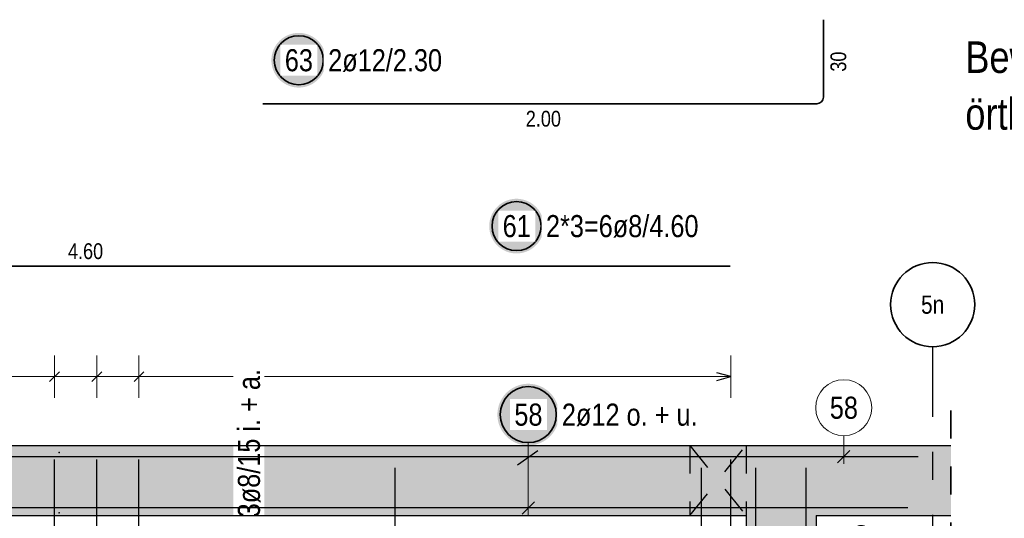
# Model space of a CAD drawing. Header units: millimetres. Extents: x -4.8 to 37.2, y -12 to 28.3.
# Tile 46 of 82: x 19.2 to 22.7, y 8.1 to 9.9. Entities that reach past the tile are written whole.
import ezdxf
from ezdxf.enums import TextEntityAlignment as Align

# ---------------------------------------------------------------- set-up
doc = ezdxf.new("R2010")
doc.units = ezdxf.units.MM
doc.linetypes.add('DASHDOTX2', pattern=[2, 1, -0.5, 0, -0.5])
doc.linetypes.add('HIDDEN', pattern=[0.375, 0.25, -0.125])
doc.layers.add('Achsen', color=7, linetype='Continuous', lineweight=20)
doc.styles.add('Arial Narrow', font='ARIALN.TTF')

msp = doc.modelspace()

# ---------------------------------------------------------------- hatches: boundary and pattern name
at = {"lineweight": 25, "true_color": 0xffffff}
for points in [[(20.311664, 9.718482), (20.311604, 9.721885), (20.311426, 9.725284), (20.31113, 9.728674), (20.310715, 9.732052), (20.310182, 9.735413), (20.309533, 9.738754), (20.308768, 9.74207), (20.307887, 9.745357), (20.306892, 9.748611), (20.305784, 9.751829), (20.304564, 9.755006), (20.303234, 9.758139), (20.301796, 9.761224), (20.300251, 9.764256), (20.298601, 9.767232), (20.296848, 9.770149), (20.294995, 9.773004), (20.293043, 9.775791), (20.290995, 9.778509), (20.288853, 9.781154), (20.28662, 9.783723), (20.284299, 9.786212), (20.281893, 9.788618), (20.279404, 9.790939), (20.276836, 9.793172), (20.274191, 9.795313), (20.271473, 9.797361), (20.268685, 9.799313), (20.265831, 9.801167), (20.262914, 9.80292), (20.259937, 9.80457), (20.256905, 9.806115), (20.253821, 9.807553), (20.250688, 9.808883), (20.247511, 9.810102), (20.244293, 9.81121), (20.241038, 9.812205), (20.237751, 9.813086), (20.234435, 9.813852), (20.231094, 9.814501), (20.227733, 9.815033), (20.224355, 9.815448), (20.220965, 9.815745), (20.217566, 9.815923), (20.214164, 9.815982), (20.210761, 9.815923), (20.207362, 9.815745), (20.203972, 9.815448), (20.200594, 9.815033), (20.197233, 9.814501), (20.193892, 9.813852), (20.190576, 9.813086), (20.187289, 9.812205), (20.184035, 9.81121), (20.180817, 9.810102), (20.17764, 9.808883), (20.174507, 9.807553), (20.171423, 9.806115), (20.16839, 9.80457), (20.165414, 9.80292), (20.162497, 9.801167), (20.159642, 9.799313), (20.156855, 9.797361), (20.154137, 9.795313), (20.151492, 9.793172), (20.148923, 9.790939), (20.146435, 9.788618), (20.144028, 9.786212), (20.141707, 9.783723), (20.139474, 9.781154), (20.137333, 9.778509), (20.135285, 9.775791), (20.133333, 9.773004), (20.131479, 9.770149), (20.129726, 9.767232), (20.128076, 9.764256), (20.126531, 9.761224), (20.125093, 9.758139), (20.123763, 9.755006), (20.122544, 9.751829), (20.121436, 9.748611), (20.120441, 9.745357), (20.11956, 9.74207), (20.118794, 9.738754), (20.118145, 9.735413), (20.117613, 9.732052), (20.117198, 9.728674), (20.116901, 9.725284), (20.116723, 9.721885), (20.116664, 9.718482), (20.116723, 9.71508), (20.116901, 9.711681), (20.117198, 9.708291), (20.117613, 9.704913), (20.118145, 9.701552), (20.118794, 9.698211), (20.11956, 9.694895), (20.120441, 9.691608), (20.121436, 9.688353), (20.122544, 9.685135), (20.123763, 9.681958), (20.125093, 9.678825), (20.126531, 9.675741), (20.128076, 9.672709), (20.129726, 9.669732), (20.131479, 9.666815), (20.133333, 9.663961), (20.135285, 9.661173), (20.137333, 9.658455), (20.139474, 9.655811), (20.141707, 9.653242), (20.144028, 9.650753), (20.146435, 9.648347), (20.148923, 9.646026), (20.151492, 9.643793), (20.154137, 9.641651), (20.156855, 9.639603), (20.159642, 9.637651), (20.162497, 9.635798), (20.165414, 9.634045), (20.16839, 9.632395), (20.171423, 9.63085), (20.174507, 9.629412), (20.17764, 9.628082), (20.180817, 9.626862), (20.184035, 9.625754), (20.187289, 9.624759), (20.190576, 9.623878), (20.193892, 9.623113), (20.197233, 9.622464), (20.200594, 9.621931), (20.203972, 9.621516), (20.207362, 9.62122), (20.210761, 9.621042), (20.214164, 9.620982), (20.217566, 9.621042), (20.220965, 9.62122), (20.224355, 9.621516), (20.227733, 9.621931), (20.231094, 9.622464), (20.234435, 9.623113), (20.237751, 9.623878), (20.241038, 9.624759), (20.244293, 9.625754), (20.247511, 9.626862), (20.250688, 9.628082), (20.253821, 9.629412), (20.256905, 9.63085), (20.259937, 9.632395), (20.262914, 9.634045), (20.265831, 9.635798), (20.268685, 9.637651), (20.271473, 9.639603), (20.274191, 9.641651), (20.276836, 9.643793), (20.279404, 9.646026), (20.281893, 9.648347), (20.284299, 9.650753), (20.28662, 9.653242), (20.288853, 9.655811), (20.290995, 9.658455), (20.293043, 9.661173), (20.294995, 9.663961), (20.296848, 9.666815), (20.298601, 9.669732), (20.300251, 9.672709), (20.301796, 9.675741), (20.303234, 9.678825), (20.304564, 9.681958), (20.305784, 9.685135), (20.306892, 9.688353), (20.307887, 9.691608), (20.308768, 9.694895), (20.309533, 9.698211), (20.310182, 9.701552), (20.310715, 9.704913), (20.31113, 9.708291), (20.311426, 9.711681)], [(21.08868, 9.126858), (21.08862, 9.130261), (21.088442, 9.133659), (21.088145, 9.137049), (21.087731, 9.140427), (21.087198, 9.143789), (21.086549, 9.147129), (21.085783, 9.150445), (21.084903, 9.153733), (21.083908, 9.156987), (21.0828, 9.160205), (21.08158, 9.163382), (21.08025, 9.166515), (21.078812, 9.169599), (21.077267, 9.172631), (21.075617, 9.175608), (21.073864, 9.178525), (21.072011, 9.181379), (21.070059, 9.184167), (21.068011, 9.186885), (21.065869, 9.18953), (21.063636, 9.192098), (21.061315, 9.194587), (21.058909, 9.196994), (21.05642, 9.199315), (21.053851, 9.201547), (21.051207, 9.203689), (21.048489, 9.205737), (21.045701, 9.207689), (21.042847, 9.209543), (21.03993, 9.211295), (21.036953, 9.212945), (21.033921, 9.21449), (21.030836, 9.215929), (21.027704, 9.217258), (21.024527, 9.218478), (21.021309, 9.219586), (21.018054, 9.220581), (21.014767, 9.221462), (21.011451, 9.222227), (21.00811, 9.222877), (21.004749, 9.223409), (21.001371, 9.223824), (20.997981, 9.22412), (20.994582, 9.224299), (20.99118, 9.224358), (20.987777, 9.224299), (20.984378, 9.22412), (20.980988, 9.223824), (20.97761, 9.223409), (20.974249, 9.222877), (20.970908, 9.222227), (20.967592, 9.221462), (20.964305, 9.220581), (20.96105, 9.219586), (20.957833, 9.218478), (20.954655, 9.217258), (20.951523, 9.215929), (20.948438, 9.21449), (20.945406, 9.212945), (20.94243, 9.211295), (20.939512, 9.209543), (20.936658, 9.207689), (20.933871, 9.205737), (20.931153, 9.203689), (20.928508, 9.201547), (20.925939, 9.199315), (20.92345, 9.196994), (20.921044, 9.194587), (20.918723, 9.192098), (20.91649, 9.18953), (20.914349, 9.186885), (20.9123, 9.184167), (20.910348, 9.181379), (20.908495, 9.178525), (20.906742, 9.175608), (20.905092, 9.172631), (20.903547, 9.169599), (20.902109, 9.166515), (20.900779, 9.163382), (20.89956, 9.160205), (20.898452, 9.156987), (20.897457, 9.153733), (20.896576, 9.150445), (20.89581, 9.147129), (20.895161, 9.143789), (20.894628, 9.140427), (20.894214, 9.137049), (20.893917, 9.133659), (20.893739, 9.130261), (20.89368, 9.126858), (20.893739, 9.123455), (20.893917, 9.120057), (20.894214, 9.116666), (20.894628, 9.113289), (20.895161, 9.109927), (20.89581, 9.106587), (20.896576, 9.103271), (20.897457, 9.099983), (20.898452, 9.096729), (20.89956, 9.093511), (20.900779, 9.090334), (20.902109, 9.087201), (20.903547, 9.084117), (20.905092, 9.081084), (20.906742, 9.078108), (20.908495, 9.075191), (20.910348, 9.072337), (20.9123, 9.069549), (20.914349, 9.066831), (20.91649, 9.064186), (20.918723, 9.061618), (20.921044, 9.059129), (20.92345, 9.056722), (20.925939, 9.054401), (20.928508, 9.052169), (20.931153, 9.050027), (20.933871, 9.047979), (20.936658, 9.046027), (20.939512, 9.044173), (20.94243, 9.04242), (20.945406, 9.040771), (20.948438, 9.039225), (20.951523, 9.037787), (20.954655, 9.036457), (20.957833, 9.035238), (20.96105, 9.03413), (20.964305, 9.033135), (20.967592, 9.032254), (20.970908, 9.031489), (20.974249, 9.030839), (20.97761, 9.030307), (20.980988, 9.029892), (20.984378, 9.029595), (20.987777, 9.029417), (20.99118, 9.029358), (20.994582, 9.029417), (20.997981, 9.029595), (21.001371, 9.029892), (21.004749, 9.030307), (21.00811, 9.030839), (21.011451, 9.031489), (21.014767, 9.032254), (21.018054, 9.033135), (21.021309, 9.03413), (21.024527, 9.035238), (21.027704, 9.036457), (21.030836, 9.037787), (21.033921, 9.039225), (21.036953, 9.040771), (21.03993, 9.04242), (21.042847, 9.044173), (21.045701, 9.046027), (21.048489, 9.047979), (21.051207, 9.050027), (21.053851, 9.052169), (21.05642, 9.054401), (21.058909, 9.056722), (21.061315, 9.059129), (21.063636, 9.061618), (21.065869, 9.064186), (21.068011, 9.066831), (21.070059, 9.069549), (21.072011, 9.072337), (21.073864, 9.075191), (21.075617, 9.078108), (21.077267, 9.081084), (21.078812, 9.084117), (21.08025, 9.087201), (21.08158, 9.090334), (21.0828, 9.093511), (21.083908, 9.096729), (21.084903, 9.099983), (21.085783, 9.103271), (21.086549, 9.106587), (21.087198, 9.109927), (21.087731, 9.113289), (21.088145, 9.116666), (21.088442, 9.120057)], [(21.142921, 8.454543), (21.142854, 8.458382), (21.142653, 8.462216), (21.142319, 8.466041), (21.141851, 8.469852), (21.14125, 8.473644), (21.140517, 8.477413), (21.139654, 8.481154), (21.13866, 8.484863), (21.137537, 8.488534), (21.136287, 8.492165), (21.134911, 8.495749), (21.133411, 8.499284), (21.131789, 8.502763), (21.130045, 8.506184), (21.128184, 8.509543), (21.126207, 8.512834), (21.124115, 8.516054), (21.121913, 8.519199), (21.119602, 8.522265), (21.117186, 8.525249), (21.114667, 8.528147), (21.112049, 8.530955), (21.109334, 8.53367), (21.106526, 8.536289), (21.103628, 8.538807), (21.100644, 8.541224), (21.097578, 8.543534), (21.094432, 8.545737), (21.091212, 8.547828), (21.087921, 8.549805), (21.084563, 8.551667), (21.081142, 8.55341), (21.077662, 8.555033), (21.074128, 8.556533), (21.070543, 8.557909), (21.066913, 8.559159), (21.063241, 8.560281), (21.059533, 8.561275), (21.055792, 8.562139), (21.052023, 8.562871), (21.04823, 8.563472), (21.044419, 8.56394), (21.040594, 8.564275), (21.03676, 8.564476), (21.032921, 8.564543), (21.029082, 8.564476), (21.025248, 8.564275), (21.021423, 8.56394), (21.017612, 8.563472), (21.01382, 8.562871), (21.010051, 8.562139), (21.00631, 8.561275), (21.002601, 8.560281), (20.998929, 8.559159), (20.995299, 8.557909), (20.991715, 8.556533), (20.98818, 8.555033), (20.9847, 8.55341), (20.981279, 8.551667), (20.977921, 8.549805), (20.97463, 8.547828), (20.97141, 8.545737), (20.968265, 8.543534), (20.965198, 8.541224), (20.962215, 8.538807), (20.959317, 8.536289), (20.956509, 8.53367), (20.953794, 8.530955), (20.951175, 8.528147), (20.948656, 8.525249), (20.94624, 8.522265), (20.943929, 8.519199), (20.941727, 8.516054), (20.939636, 8.512834), (20.937658, 8.509543), (20.935797, 8.506184), (20.934054, 8.502763), (20.932431, 8.499284), (20.930931, 8.495749), (20.929555, 8.492165), (20.928305, 8.488534), (20.927182, 8.484863), (20.926189, 8.481154), (20.925325, 8.477413), (20.924592, 8.473644), (20.923992, 8.469852), (20.923524, 8.466041), (20.923189, 8.462216), (20.922988, 8.458382), (20.922921, 8.454543), (20.922988, 8.450704), (20.923189, 8.446869), (20.923524, 8.443044), (20.923992, 8.439234), (20.924592, 8.435441), (20.925325, 8.431672), (20.926189, 8.427931), (20.927182, 8.424222), (20.928305, 8.420551), (20.929555, 8.41692), (20.930931, 8.413336), (20.932431, 8.409802), (20.934054, 8.406322), (20.935797, 8.402901), (20.937658, 8.399543), (20.939636, 8.396251), (20.941727, 8.393031), (20.943929, 8.389886), (20.94624, 8.38682), (20.948656, 8.383836), (20.951175, 8.380938), (20.953794, 8.37813), (20.956509, 8.375415), (20.959317, 8.372797), (20.962215, 8.370278), (20.965198, 8.367861), (20.968265, 8.365551), (20.97141, 8.363348), (20.97463, 8.361257), (20.977921, 8.35928), (20.981279, 8.357418), (20.9847, 8.355675), (20.98818, 8.354053), (20.991715, 8.352552), (20.995299, 8.351176), (20.998929, 8.349926), (21.002601, 8.348804), (21.00631, 8.34781), (21.010051, 8.346946), (21.01382, 8.346214), (21.017612, 8.345613), (21.021423, 8.345145), (21.025248, 8.344811), (21.029082, 8.34461), (21.032921, 8.344543), (21.03676, 8.34461), (21.040594, 8.344811), (21.044419, 8.345145), (21.04823, 8.345613), (21.052023, 8.346214), (21.055792, 8.346946), (21.059533, 8.34781), (21.063241, 8.348804), (21.066913, 8.349926), (21.070543, 8.351176), (21.074128, 8.352552), (21.077662, 8.354053), (21.081142, 8.355675), (21.084563, 8.357418), (21.087921, 8.35928), (21.091212, 8.361257), (21.094432, 8.363348), (21.097578, 8.365551), (21.100644, 8.367861), (21.103628, 8.370278), (21.106526, 8.372797), (21.109334, 8.375415), (21.112049, 8.37813), (21.114667, 8.380938), (21.117186, 8.383836), (21.119602, 8.38682), (21.121913, 8.389886), (21.124115, 8.393031), (21.126207, 8.396251), (21.128184, 8.399543), (21.130045, 8.402901), (21.131789, 8.406322), (21.133411, 8.409802), (21.134911, 8.413336), (21.136287, 8.41692), (21.137537, 8.420551), (21.13866, 8.424222), (21.139654, 8.427931), (21.140517, 8.431672), (21.14125, 8.435441), (21.141851, 8.439234), (21.142319, 8.443044), (21.142653, 8.446869)]]:
    msp.add_hatch(color=7, dxfattribs=at).paths.add_polyline_path(points)
at = {"lineweight": 13, "true_color": 0xd7ffd7}
for points in [[(22.54069, 8.094453), (22.54069, 8.344453), (13.1043, 8.344453), (13.1043, 8.094453)], [(22.059708, 5.164453), (22.059708, 8.094453), (21.809708, 8.094453), (21.809708, 5.164453)]]:
    msp.add_hatch(color=254, dxfattribs=at).paths.add_polyline_path(points)

# ---------------------------------------------------------------- linework, layer by layer
at = {"color": 2, "linetype": 'Continuous', "lineweight": 35}
for p, q in [((22.08595, 9.863051), (22.08595, 9.587051)), ((22.06195, 9.563051), (20.08595, 9.563051)), ((17.152905, 8.984376), (21.752905, 8.984376))]:
    msp.add_line(p, q, dxfattribs=at)
at = {"color": 5, "linetype": 'Continuous', "lineweight": 18}
for p, q in [((19.342651, 8.665), (19.342651, 8.515)), ((19.493467, 8.665), (19.493467, 8.515)), ((19.644283, 8.665), (19.644283, 8.515)), ((21.755705, 8.515), (21.755705, 8.665)), ((17.985308, 8.59), (21.755705, 8.59)), ((21.032921, 8.354543), (21.032921, 8.096953))]:
    msp.add_line(p, q, dxfattribs=at)
at = {"color": 3, "linetype": 'Continuous', "lineweight": 25}
for p, q in [((19.360329, 8.607678), (19.324973, 8.572322)), ((19.511145, 8.607678), (19.475789, 8.572322)), ((19.66196, 8.607678), (19.626605, 8.572322)), ((21.755705, 8.59), (21.705705, 8.603397)), ((21.705705, 8.576603), (21.755705, 8.59)), ((20.995013, 8.275785), (21.067281, 8.32664)), ((19.342651, 7.724453), (19.342651, 8.294453)), ((19.493467, 7.724453), (19.493467, 8.294453)), ((19.644283, 7.724453), (19.644283, 8.294453)), ((21.755705, 7.724453), (21.755705, 8.294453)), ((20.558708, 5.164459), (20.558708, 8.264459)), ((21.650708, 5.164459), (21.650708, 8.264459)), ((21.844708, 5.164459), (21.844708, 8.264459)), ((21.844708, 5.164459), (21.844708, 8.264459)), ((22.024708, 5.164459), (22.024708, 8.264459)), ((21.010824, 8.099856), (21.055018, 8.14405)), ((21.809708, 8.094453), (21.809708, 5.164453)), ((22.059708, 8.094453), (22.059708, 5.164453))]:
    msp.add_line(p, q, dxfattribs=at)
at = {"color": 2, "linetype": 'HIDDEN', "lineweight": 35, "ltscale": 0.25}
msp.add_line((22.54069, 8.469453), (22.54069, 7.969453), dxfattribs=at)
at = {"color": 9, "linetype": 'Continuous', "lineweight": 0}
for p, q in [((22.158327, 8.379111), (22.158327, 8.279453)), ((22.136229, 8.282356), (22.180424, 8.32655))]:
    msp.add_line(p, q, dxfattribs=at)
at = {"color": 3, "linetype": 'HIDDEN', "lineweight": 25, "ltscale": 0.25}
for p, q in [((21.609708, 8.094453), (21.809708, 8.344453)), ((21.609708, 8.344453), (21.809708, 8.094453)), ((21.609708, 8.344453), (21.609708, 8.094453)), ((21.809708, 8.344453), (21.809708, 8.094453))]:
    msp.add_line(p, q, dxfattribs=at)
at = {"color": 2, "linetype": 'Continuous', "lineweight": 35}
for centre, radius in [((20.214164, 9.718482), 0.0875), ((20.99118, 9.126858), 0.0875), ((21.032921, 8.454543), 0.1)]:
    msp.add_circle(centre, radius, dxfattribs=at)
at = {"color": 9, "linetype": 'Continuous', "lineweight": 0}
for centre, radius in [((22.158327, 8.479111), 0.1), ((19.359374, 8.319453), 0.00111), ((19.359374, 8.104453), 0.00111)]:
    msp.add_circle(centre, radius, dxfattribs=at)
at = {"color": 2, "linetype": 'Continuous', "lineweight": 35}
msp.add_arc((22.06195, 9.587051), 0.024, 270, 0, dxfattribs=at)
at = {"layer": 'Achsen', "color": 3, "linetype": 'DASHDOTX2', "lineweight": 25, "ltscale": 0.25}
msp.add_line((22.475552, 8.696889), (22.475552, 5.039459), dxfattribs=at)
at = {"layer": 'Achsen', "color": 2, "linetype": 'Continuous', "lineweight": 35}
msp.add_circle((22.475552, 8.846889), 0.15, dxfattribs=at)

# ---------------------------------------------------------------- texts
at = {"color": 4, "lineweight": 50, "style": 'Arial Narrow'}
for s, p in [('Bewehrung im Bereich der  Durchbrüche', (22.592213, 9.673161)), ('örtl. ablängen', (22.592213, 9.470661))]:
    msp.add_text(s, height=0.1125, dxfattribs=at).set_placement(p)
at = {"color": 3, "lineweight": 25, "insert": (22.11095, 9.677614), "char_height": 0.05625, "attachment_point": 1, "rotation": 90, "line_spacing_factor": 0.9, "style": 'Arial Narrow'}
msp.add_mtext('30', dxfattribs=at)
at = {"color": 3, "lineweight": 25, "char_height": 0.05625, "attachment_point": 1, "line_spacing_factor": 0.9, "style": 'Arial Narrow'}
for s, insert in [('2.00', (21.024075, 9.538051)), ('4.60', (19.39103, 9.065626))]:
    msp.add_mtext(s, dxfattribs=dict(at, insert=insert))
at = {"color": 9, "lineweight": 0, "insert": (22.108714, 8.518486), "char_height": 0.07875, "attachment_point": 1, "line_spacing_factor": 0.9, "style": 'Arial Narrow'}
msp.add_mtext('58', dxfattribs=at)
at = {"layer": 'Achsen', "color": 3, "lineweight": 25, "style": 'Arial Narrow'}
msp.add_text('5n', height=0.065, dxfattribs=at).set_placement((22.475552, 8.846889), align=Align.MIDDLE_CENTER)

# ---------------------------------------------------------------- next in the draw order: texts
at = {"color": 2, "lineweight": 35, "char_height": 0.07875, "attachment_point": 1, "line_spacing_factor": 0.9, "style": 'Arial Narrow', "bg_fill": 3, "box_fill_scale": 1.2, "bg_fill_color": 256, "bg_fill_true_color": 13158600, "bg_fill_transparency": 0}
for s, insert in [('63', (20.164551, 9.757857)), ('2ø12/2.30', (20.319164, 9.757857)), ('61', (20.941567, 9.166233)), ('2*3=6ø8/4.60', (21.09618, 9.166233)), ('58', (20.983309, 8.493918)), ('2ø12 o. + u.', (21.152921, 8.493918))]:
    msp.add_mtext(s, dxfattribs=dict(at, insert=insert))
at = {"color": 2, "lineweight": 35, "char_height": 0.07875, "attachment_point": 1, "rotation": 90, "line_spacing_factor": 0.9, "style": 'Arial Narrow', "bg_fill": 3, "box_fill_scale": 1.2, "bg_fill_color": 256, "bg_fill_true_color": 13158600, "bg_fill_transparency": 0}
for s, insert in [('3ø8/15 i. + a.', (19.997044, 8.088196)), ('4ø8/15 i. + a.', (19.762869, 7.514467)), ('6ø8/15', (22.166812, 7.783634))]:
    msp.add_mtext(s, dxfattribs=dict(at, insert=insert))

# ---------------------------------------------------------------- next in the draw order: linework, layer by layer
at = {"color": 3, "linetype": 'Continuous', "lineweight": 25}
for p, q in [((13.4043, 8.344453), (22.54069, 8.344453)), ((22.4243, 8.304453), (17.4243, 8.304453)), ((22.386801, 8.121953), (17.386801, 8.121953)), ((18.774708, 8.094453), (21.809708, 8.094453)), ((22.059708, 8.094453), (22.54069, 8.094453))]:
    msp.add_line(p, q, dxfattribs=at)

doc.saveas('drawing.dxf')
